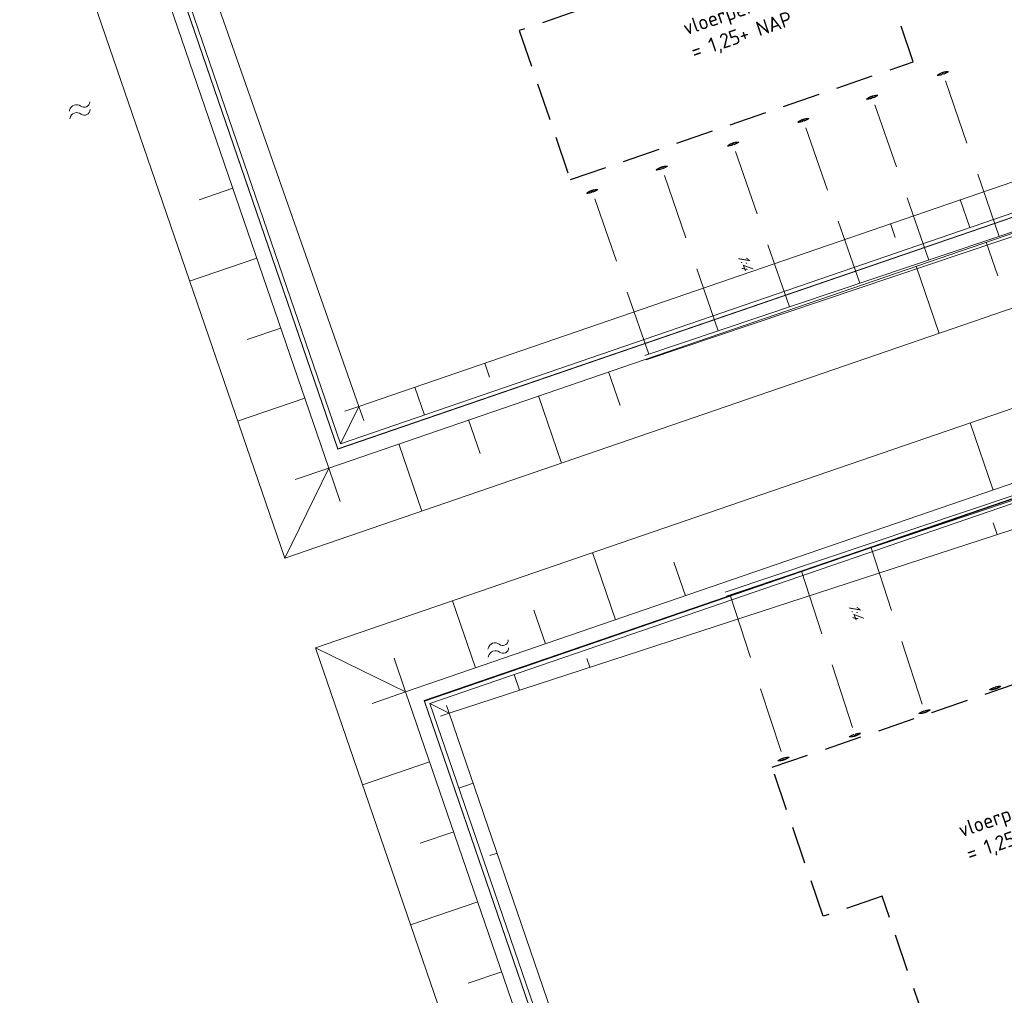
# Model space of a CAD drawing. Header units: metres. Extents: x 264570 to 266133, y 576109 to 577454.
# Tile 63 of 128: x 265407 to 265441, y 576769 to 576802. Entities that reach past the tile are written whole.
import ezdxf

# ---------------------------------------------------------------- set-up
doc = ezdxf.new("R2010")
doc.units = ezdxf.units.M
doc.linetypes.add('DASHED', pattern=[19.05, 12.7, -6.35])
doc.linetypes.add('XX-HIDDEN2', pattern=[3.335, 2.225, -1.11])
for name, color, linetype, lineweight in [('B-WE-GK-BESCHOEIING-TYPE_1-G', 252, 'B-WE-GK-BESCHOEIING_TYPE_1-G', 15), ('B-WE-GW-TALUDARCERING_LANG-G', 252, 'Continuous', 15), ('B-WE-KG-GRENS_KADASTRAAL-G', 252, 'KG-KADASTRAAL', 18), ('B-WE-OG-TOPOGRAFIE-G', 252, 'Continuous', 15), ('B-WE-OG-TOPOGRAFIE-S', 252, 'Continuous', 18), ('B-XX-AL-HOOGTELABEL-T18', 252, 'Continuous', 18), ('B-XX-AL-T25', 252, 'Continuous', 9), ('B-XX-GC-VERANKERING_ANKERSTANG-G', 252, 'XX-HIDDEN2', 18), ('B-XX-GK-BESCHOEIING_KUNSTSTOF-G', 252, 'GK-BESCHOEIING', 18), ('T-WE-GR-TOEKOMSTIG-G', 3, 'DASHED', 25)]:
    doc.layers.add(name, color=color, linetype=linetype, lineweight=lineweight)
doc.styles.add('NLCS-ISO-ANNOTATIVE-T18', font='NLCS-ISO.ttf', dxfattribs={"oblique": 30, "height": 1.8})
doc.styles.add('NLCS-ISO-ANNOTATIVE-T25', font='NLCS-ISO.ttf', dxfattribs={"height": 2.5})
doc.styles.get("Standard").update_dxf_attribs({"font": 'arial.ttf'})
doc.linetypes.add('B-WE-GK-BESCHOEIING_TYPE_1-G', pattern='A,7.5,[151,NLCS.shx,S=2,R=0,X=-0.25,Y=0.6],2.5', length=10)
doc.linetypes.add('GK-BESCHOEIING', pattern='A,30,-5,[1,NLCS.SHX,S=1,R=0,X=0,Y=0],-5', length=40)
doc.linetypes.add('KG-KADASTRAAL', pattern='A,5.5,-2,["K",Standard,S=1.8,R=0,X=0,Y=-0.9],-2,5.5,-2,[5,NLCS.shx,S=0.75,R=0,X=0,Y=0],-2', length=19)

# ---------------------------------------------------------------- blocks, each defined once
blk = doc.blocks.new('SOG-TOPOGRAFIE_WATER-SO')
at = {"flags": 128}
for points in [[(-2.51, 0.56), (-2.43, 0.7, -0.538831), (-0.42, 0.73, 0.605168), (1.26, 0.93, -4.035705)], [(-2.88, -0.71), (-2.79, -0.57, -0.538831), (-0.79, -0.54, 0.605168), (0.89, -0.34, -4.035705)]]:
    blk.add_lwpolyline(points, format="xyb", dxfattribs=at)

msp = doc.modelspace()

# ---------------------------------------------------------------- linework, layer by layer
at = {"layer": 'B-WE-GK-BESCHOEIING-TYPE_1-G', "ltscale": 0.6}
msp.add_lwpolyline([(265419.509, 576721.797), (265438.937, 576726.851), (265421, 576779.083), (265449.373, 576788.827), (265446.45, 576797.339), (265418.077, 576787.595), (265394.691, 576855.691), (265423.065, 576865.435), (265420.141, 576873.947), (265391.768, 576864.203), (265374.878, 576913.384), (265407.171, 576924.492)], dxfattribs=at)
at = {"layer": 'B-WE-GW-TALUDARCERING_LANG-G', "flags": 128}
for points in [[(265414.518, 576796.417), (265413.383, 576796.028)], [(265439.115, 576796.036), (265439.44, 576795.091)], [(265436.762, 576795.228), (265436.915, 576794.752)], [(265439.992, 576794.592), (265440.382, 576793.457)], [(265415.33, 576794.053), (265413.06, 576793.273)], [(265437.628, 576793.78), (265438.407, 576791.511)], [(265416.142, 576791.689), (265415.007, 576791.299)], [(265423.041, 576790.505), (265423.203, 576790.032)], [(265427.224, 576790.208), (265427.614, 576789.073)], [(265420.676, 576789.693), (265421.001, 576788.747)], [(265416.954, 576789.324), (265414.684, 576788.545)], [(265424.859, 576789.396), (265425.639, 576787.126)], [(265418.785, 576789.043), (265418.312, 576788.881)], [(265418.785, 576789.043), (265418.947, 576788.57)], [(265422.495, 576788.584), (265422.885, 576787.449)], [(265440.226, 576786.214), (265439.446, 576788.484)], [(265420.131, 576787.772), (265420.91, 576785.502)], [(265417.766, 576786.96), (265416.631, 576786.57)], [(265417.766, 576786.96), (265418.156, 576785.825)], [(265440.362, 576784.711), (265440.226, 576785.104)], [(265427.458, 576781.829), (265426.678, 576784.099)], [(265429.822, 576782.641), (265429.433, 576783.776)], [(265422.729, 576780.205), (265421.949, 576782.475)], [(265425.093, 576781.017), (265424.704, 576782.152)], [(265420.365, 576779.393), (265419.975, 576780.528)], [(265426.589, 576780.224), (265426.486, 576780.525)], [(265424.212, 576779.45), (265424.031, 576779.976)], [(265420.365, 576779.393), (265419.23, 576779.004)], [(265421.834, 576778.675), (265421.744, 576778.938)], [(265421.834, 576778.675), (265421.547, 576778.576)], [(265421.177, 576777.029), (265418.907, 576776.249)], [(265422.644, 576776.31), (265422.158, 576776.143)], [(265421.989, 576774.664), (265420.854, 576774.275)], [(265423.454, 576773.945), (265423.212, 576773.861)], [(265422.801, 576772.3), (265420.531, 576771.52)], [(265423.612, 576769.936), (265422.478, 576769.546)]]:
    msp.add_lwpolyline(points, dxfattribs=at)
at = {"layer": 'B-WE-KG-GRENS_KADASTRAAL-G', "ltscale": 0.5}
for p, q in [((265418.072, 576787.609), (265412.81, 576802.931)), ((265418.072, 576787.609), (265445.091, 576796.888)), ((265448.014, 576788.376), (265420.995, 576779.097)), ((265426.224, 576763.87), (265420.995, 576779.097))]:
    msp.add_line(p, q, dxfattribs=at)
at = {"layer": 'B-WE-OG-TOPOGRAFIE-G'}
for points in [[(265418.574, 576724.551), (265435.178, 576728.869), (265417.315, 576780.884), (265445.689, 576790.628), (265444.649, 576793.654), (265416.276, 576783.91), (265391.006, 576857.492), (265419.38, 576867.236), (265418.341, 576870.263), (265389.967, 576860.519), (265371.194, 576915.184), (265406.228, 576927.234)], [(265419.383, 576722.281), (265438.289, 576727.199), (265420.365, 576779.393), (265448.738, 576789.137), (265446.14, 576796.704), (265417.766, 576786.96), (265394.056, 576856.002), (265422.429, 576865.746), (265419.831, 576873.312), (265391.457, 576863.568), (265374.243, 576913.694), (265407.009, 576924.965)], [(265407.217, 576924.359), (265375.056, 576913.297), (265391.855, 576864.381), (265420.228, 576874.125), (265423.242, 576865.348), (265394.869, 576855.604), (265418.164, 576787.773), (265446.537, 576797.517), (265449.551, 576788.74), (265421.178, 576778.996), (265439.119, 576726.753), (265419.554, 576721.664)], [(265407.379, 576923.887), (265375.691, 576912.987), (265392.476, 576865.652), (265420.849, 576875.396), (265424.513, 576864.727), (265395.526, 576855.283), (265418.785, 576789.043), (265447.158, 576798.787), (265450.822, 576788.119), (265421.834, 576778.675), (265439.719, 576726.431), (265418.565, 576719.133)], [(265418.164, 576787.773), (265418.785, 576789.043)], [(265417.766, 576786.96), (265416.276, 576783.91)], [(265417.315, 576780.884), (265420.365, 576779.393)], [(265421.178, 576778.996), (265421.834, 576778.675)]]:
    msp.add_lwpolyline(points, dxfattribs=at)
at = {"layer": 'B-XX-GC-VERANKERING_ANKERSTANG-G'}
for p, q in [((265440.434, 576794.789), (265438.467, 576800.457)), ((265438.048, 576793.986), (265436.081, 576799.655)), ((265435.72, 576793.203), (265433.753, 576798.872)), ((265430.935, 576791.594), (265428.968, 576797.263)), ((265428.584, 576790.804), (265426.617, 576796.472)), ((265436.105, 576784.265), (265437.961, 576778.559)), ((265431.336, 576782.666), (265433.192, 576776.96))]:
    msp.add_line(p, q, dxfattribs=at)
for centre, radius, start, end in [((265438.729, 576799.717), 0.647, 109.5679, 127.5843), ((265438.733, 576799.711), 0.647, 110.123, 127.773), ((265438.007, 576802.253), 2.057, 279.2353, 284.4308), ((265438.615, 576800.304), 0.106, 167.2137, 191.2785), ((265438.719, 576799.714), 0.647, 90.6682, 108.6846), ((265438.445, 576800.245), 0.106, 26.9741, 51.0389), ((265438.72, 576799.707), 0.647, 90.4796, 108.1296), ((265437.717, 576802.153), 2.057, 293.8217, 299.0172), ((265436.343, 576798.915), 0.647, 109.5679, 127.5843), ((265436.23, 576799.502), 0.106, 167.2137, 191.2785), ((265436.334, 576798.912), 0.647, 90.6682, 108.6846), ((265436.06, 576799.443), 0.106, 26.9741, 51.0389), ((265436.334, 576798.905), 0.647, 90.4796, 108.1296), ((265435.331, 576801.35), 2.057, 293.8217, 299.0172), ((265436.347, 576798.909), 0.647, 110.123, 127.773), ((265435.621, 576801.451), 2.057, 279.2353, 284.4308), ((265434.015, 576798.132), 0.647, 109.5679, 127.5843), ((265434.019, 576798.126), 0.647, 110.123, 127.773), ((265433.293, 576800.668), 2.057, 279.2353, 284.4308), ((265433.901, 576798.719), 0.106, 167.2137, 191.2785), ((265434.005, 576798.129), 0.647, 90.6682, 108.6846), ((265433.731, 576798.66), 0.106, 26.9741, 51.0389), ((265434.006, 576798.122), 0.647, 90.4796, 108.1296), ((265433.003, 576800.567), 2.057, 293.8217, 299.0172), ((265431.64, 576797.333), 0.647, 109.5679, 127.5843), ((265431.644, 576797.327), 0.647, 110.123, 127.773), ((265430.917, 576799.869), 2.057, 279.2353, 284.4308), ((265431.526, 576797.92), 0.106, 167.2137, 191.2785), ((265431.63, 576797.33), 0.647, 90.6682, 108.6846), ((265431.356, 576797.861), 0.106, 26.9741, 51.0389), ((265431.631, 576797.323), 0.647, 90.4796, 108.1296), ((265430.628, 576799.769), 2.057, 293.8217, 299.0172), ((265429.23, 576796.523), 0.647, 109.5679, 127.5843), ((265429.234, 576796.517), 0.647, 110.123, 127.773), ((265428.508, 576799.059), 2.057, 279.2353, 284.4308), ((265429.117, 576797.11), 0.106, 167.2137, 191.2785), ((265429.221, 576796.52), 0.647, 90.6682, 108.6846), ((265428.947, 576797.051), 0.106, 26.9741, 51.0389), ((265429.221, 576796.513), 0.647, 90.4796, 108.1296), ((265428.218, 576798.958), 2.057, 293.8217, 299.0172), ((265426.879, 576795.733), 0.647, 109.5679, 127.5843), ((265426.883, 576795.726), 0.647, 110.123, 127.773), ((265426.157, 576798.268), 2.057, 279.2353, 284.4308), ((265426.766, 576796.319), 0.106, 167.2137, 191.2785), ((265426.87, 576795.729), 0.647, 90.6682, 108.6846), ((265426.595, 576796.26), 0.106, 26.9741, 51.0389), ((265426.87, 576795.722), 0.647, 90.4796, 108.1296), ((265425.867, 576798.168), 2.057, 293.8217, 299.0172), ((265440.773, 576777.555), 2.057, 98.1385, 103.334), ((265440.099, 576780.103), 0.647, 288.4711, 306.4875), ((265440.095, 576780.11), 0.647, 289.0261, 306.6761), ((265441.064, 576777.649), 2.057, 112.7249, 117.9204), ((265440.108, 576780.114), 0.647, 269.3828, 287.0328), ((265440.109, 576780.107), 0.647, 269.5714, 287.5878), ((265440.373, 576779.571), 0.106, 205.8772, 229.9421), ((265440.201, 576779.515), 0.106, 346.1168, 10.1816), ((265438.679, 576776.85), 2.057, 112.7249, 117.9204), ((265437.723, 576779.314), 0.647, 269.3828, 287.0328), ((265437.723, 576779.307), 0.647, 269.5714, 287.5878), ((265437.987, 576778.771), 0.106, 205.8772, 229.9421), ((265438.388, 576776.755), 2.057, 98.1385, 103.334), ((265437.714, 576779.304), 0.647, 288.4711, 306.4875), ((265437.816, 576778.715), 0.106, 346.1168, 10.1816), ((265437.71, 576779.31), 0.647, 289.0261, 306.6761), ((265436.324, 576776.06), 2.057, 112.7249, 117.9204), ((265435.368, 576778.524), 0.647, 269.3828, 287.0328), ((265435.368, 576778.517), 0.647, 269.5714, 287.5878), ((265435.632, 576777.981), 0.106, 205.8772, 229.9421), ((265436.032, 576775.965), 2.057, 98.1385, 103.334), ((265435.359, 576778.514), 0.647, 288.4711, 306.4875), ((265435.461, 576777.925), 0.106, 346.1168, 10.1816), ((265435.355, 576778.52), 0.647, 289.0261, 306.6761), ((265433.91, 576775.251), 2.057, 112.7249, 117.9204), ((265432.954, 576777.715), 0.647, 269.3828, 287.0328), ((265432.954, 576777.708), 0.647, 269.5714, 287.5878), ((265433.218, 576777.172), 0.106, 205.8772, 229.9421), ((265433.619, 576775.156), 2.057, 98.1385, 103.334), ((265432.945, 576777.705), 0.647, 288.4711, 306.4875), ((265433.047, 576777.116), 0.106, 346.1168, 10.1816), ((265432.941, 576777.711), 0.647, 289.0261, 306.6761)]:
    msp.add_arc(centre, radius, start, end, dxfattribs=at)
at = {"layer": 'T-WE-GR-TOEKOMSTIG-G', "ltscale": 0.1}
for p, q in [((265437.529, 576800.688), (265434.232, 576810.287)), ((265426.19, 576802.424), (265424.204, 576801.742)), ((265424.204, 576801.742), (265425.933, 576796.706)), ((265425.933, 576796.706), (265437.529, 576800.688)), ((265432.754, 576776.844), (265444.35, 576780.826)), ((265434.484, 576771.808), (265432.754, 576776.844)), ((265436.47, 576772.49), (265434.484, 576771.808)), ((265437.956, 576768.163), (265436.47, 576772.49))]:
    msp.add_line(p, q, dxfattribs=at)

# ---------------------------------------------------------------- block references
at = {"layer": 'B-WE-OG-TOPOGRAFIE-S', "xscale": 0.2, "yscale": 0.2, "zscale": 0.2, "rotation": 18.93095393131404}
for p in [(265409.509, 576799.078), (265423.657, 576780.89)]:
    msp.add_blockref('SOG-TOPOGRAFIE_WATER-SO', p, dxfattribs=at)

# ---------------------------------------------------------------- next in the draw order: texts
at = {"layer": 'B-XX-AL-HOOGTELABEL-T18', "char_height": 0.36, "width": 0.36, "attachment_point": 1, "rotation": 290.3055, "style": 'NLCS-ISO-ANNOTATIVE-T18', "bg_fill": 3, "box_fill_scale": 1.1, "bg_fill_color": 256, "bg_fill_transparency": 0}
for insert in [(265431.905, 576794.26), (265435.647, 576782.454)]:
    msp.add_mtext('1:4', dxfattribs=dict(at, insert=insert))
at = {"layer": 'B-XX-AL-T25', "char_height": 0.5, "attachment_point": 1, "rotation": 18.9534, "style": 'NLCS-ISO-ANNOTATIVE-T25', "bg_fill": 3, "box_fill_scale": 1.15, "bg_fill_color": 256, "bg_fill_transparency": 0}
for insert in [(265429.683, 576802.048), (265438.993, 576774.939)]:
    msp.add_mtext_dynamic_manual_height_columns('\\pxt6;vloerpeil woningen\\P\\pt11;= 1,25+ NAP', width=5.85002, gutter_width=9, heights=[0], dxfattribs=dict(at, insert=insert))

# ---------------------------------------------------------------- next in the draw order: linework, layer by layer
at = {"layer": 'B-WE-GK-BESCHOEIING-TYPE_1-G', "ltscale": 0.6}
msp.add_lwpolyline([(265428.501, 576790.617), (265446.387, 576796.632), (265449.127, 576788.789), (265431.165, 576782.767)], dxfattribs=at)
at = {"layer": 'B-XX-GC-VERANKERING_ANKERSTANG-G'}
for p, q in [((265433.344, 576792.405), (265431.378, 576798.073)), ((265433.75, 576783.475), (265435.606, 576777.77))]:
    msp.add_line(p, q, dxfattribs=at)
at = {"layer": 'B-XX-GK-BESCHOEIING_KUNSTSTOF-G', "linetype": 'Continuous'}
msp.add_lwpolyline([(265428.453, 576790.76), (265446.48, 576796.822), (265449.319, 576788.695), (265431.213, 576782.625)], dxfattribs=at)

doc.saveas('drawing.dxf')
